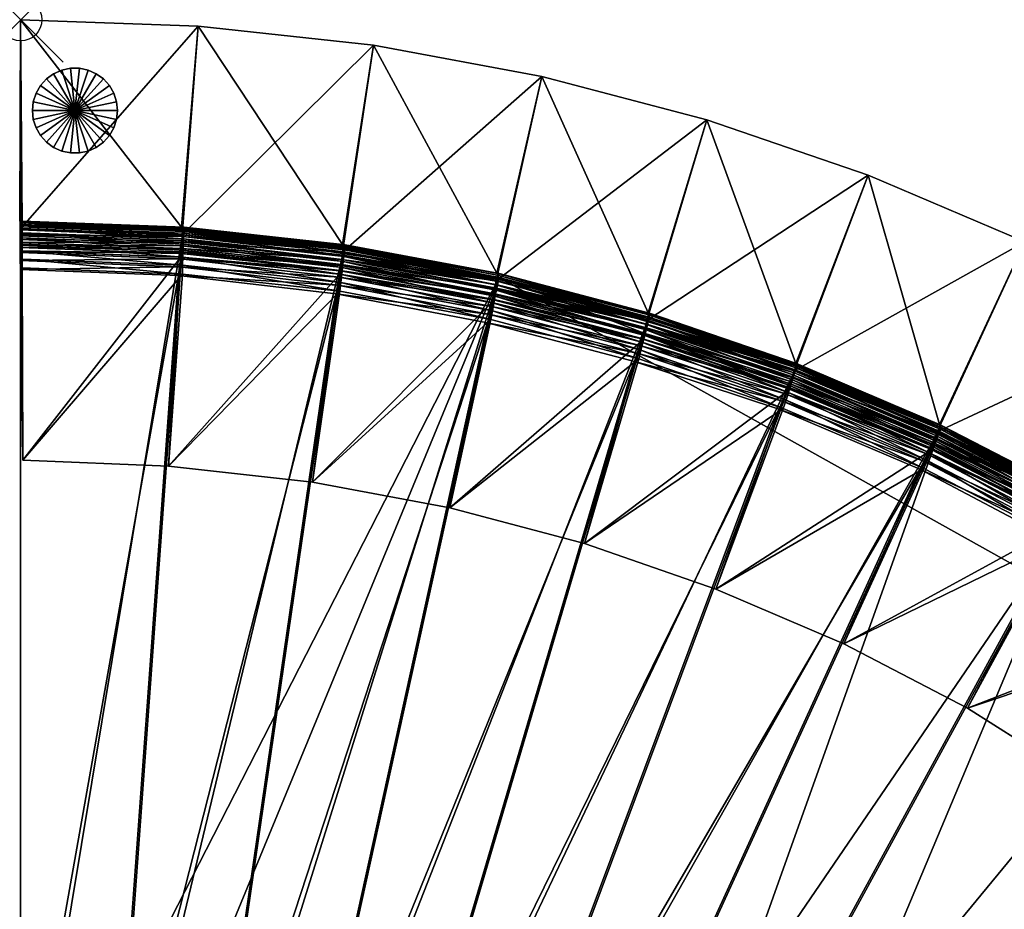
# Model space of a CAD drawing. Header units: inches. Extents: x 0 to 40.5, y -37 to 0.
# Tile 2 of 3: x 0 to 23.1, y -20.9 to 0. Entities that reach past the tile are written whole.
import ezdxf

# ---------------------------------------------------------------- set-up
doc = ezdxf.new("R2010")
doc.units = ezdxf.units.IN
doc.header["$MEASUREMENT"] = 0
doc.header["$PDMODE"] = 35
doc.header["$PDSIZE"] = 1
for name, color, linetype in [('A-FURN-3-NODE', 7, 'Continuous'), ('A-FURN-3-ST', 151, 'Continuous'), ('A-FURN-3-ST-BK', 151, 'Continuous'), ('A-FURN-3-ST-LG', 252, 'Continuous')]:
    doc.layers.add(name, color=color, linetype=linetype)

msp = doc.modelspace()

# ---------------------------------------------------------------- linework, layer by layer
at = {"layer": 'A-FURN-3-NODE'}
msp.add_point((0, 0), dxfattribs=at)

# ---------------------------------------------------------------- meshes
at = {"layer": 'A-FURN-3-ST'}
mesh = msp.add_polyface(dxfattribs=at)
corners = [(21.606, -9.57, 1.501), (11.946, -30.682, 1.501), (10.1, -29.876, 1.501), (18.225, -8.131, 1.501), (8.2, -29.21, 1.501), (14.756, -6.98, 1.501), (6.252, -28.686, 1.501), (11.234, -6.054, 1.501), (4.265, -28.307, 1.501), (7.601, -5.355, 1.501), (2.143, -28.077, 1.501), (3.825, -4.914, 1.501), (-0.006, -28, 1.501), (-0.006, -28, 12.133), (-0.006, -4.761, 12.133), (11.234, -6.054, 12.133), (-0.006, -28, 12.133), (2.143, -28.077, 12.133), (37.122, -20.515, 12.132), (4.265, -28.307, 12.133), (37.122, -20.515, 12.132), (4.265, -28.307, 12.133), (2.143, -28.077, 12.133), (-0.006, -28, 12.133), (11.234, -6.054, 12.133), (-0.006, -27.604, 14.457), (-0.006, -27.46, 14.534), (-0.006, -27.295, 14.589), (-0.006, -27.108, 14.622), (-0.006, -26.899, 14.633), (-0.006, -5.301, 14.534), (-0.006, -27.956, 13.929), (-0.006, -4.761, 12.133), (-0.006, -28, 13.533), (3.707, -6.007, 14.633), (2.183, -26.978, 14.633), (7.405, -6.438, 14.633), (4.383, -27.213, 14.633), (10.961, -7.12, 14.633), (6.449, -27.603, 14.633), (14.408, -8.024, 14.633), (8.473, -28.144, 14.633), (17.804, -9.147, 14.633), (10.447, -28.833, 14.633), (21.114, -10.553, 14.633), (12.367, -29.666, 14.633), (2.175, -27.187, 14.622), (2.168, -27.374, 14.589), (2.162, -27.539, 14.534), (2.157, -27.681, 14.457), (4.361, -27.421, 14.622), (4.341, -27.607, 14.589), (6.411, -27.809, 14.622)]
mesh.append_faces([[corners[k] for k in face] for face in [(25, 27, 29), (25, 29, 30), (31, 25, 32), (33, 31, 32)]], dxfattribs={"vtx0": -1, "vtx1": -1, "vtx2": -1})
mesh.append_faces([[corners[k] for k in face] for face in [(0, 1, 2), (3, 2, 4), (5, 4, 6), (7, 6, 8), (9, 8, 10), (11, 10, 12), (15, 16, 17), (18, 17, 19), (20, 21, 22), (34, 29, 35), (36, 35, 37), (38, 37, 39), (40, 39, 41), (42, 41, 43), (44, 43, 45)]], dxfattribs={"vtx0": -1, "vtx2": -1})
mesh.append_faces([[corners[k] for k in face] for face in [(23, 33, 32)]], dxfattribs={"vtx1": -1})
mesh.append_faces([[corners[k] for k in face] for face in [(22, 23, 24), (42, 40, 41)]], dxfattribs={"vtx1": -1, "vtx2": -1})
mesh.append_faces([[corners[k] for k in face] for face in [(12, 13, 14), (25, 26, 27), (27, 28, 29), (35, 29, 28), (28, 46, 35), (46, 28, 27), (27, 47, 46), (47, 27, 26), (26, 48, 47), (48, 26, 25), (25, 49, 48), (37, 35, 46), (46, 50, 37), (50, 46, 47), (47, 51, 50), (51, 47, 48), (39, 37, 50), (50, 52, 39), (52, 50, 51)]], dxfattribs={"vtx2": -1})
mesh = msp.add_polyface(dxfattribs=at)
corners = [(14.756, -6.98, 1.501), (18.225, -8.131, 1.501), (8.2, -29.21, 1.501), (11.234, -6.054, 1.501), (6.252, -28.686, 1.501), (7.601, -5.355, 1.501), (4.265, -28.307, 1.501), (3.825, -4.914, 1.501), (2.143, -28.077, 1.501), (-0.006, -28, 1.501), (-0.006, -4.761, 1.501), (-0.006, -4.761, 12.133), (14.756, -6.98, 12.133), (18.225, -8.131, 12.133), (14.756, -6.98, 12.133), (11.234, -6.054, 12.133), (3.825, -4.914, 12.133), (-0.006, -4.761, 12.133), (-0.006, -28, 12.133), (-0.006, -28, 12.133), (-0.006, -4.761, 12.133), (3.825, -4.914, 12.133), (11.234, -6.054, 12.133), (14.756, -6.98, 12.133), (18.225, -8.131, 12.133), (-0.006, -26.899, 14.633), (-0.006, -5.862, 14.633), (-0.006, -5.653, 14.622), (-0.006, -5.301, 14.534), (-0.006, -27.604, 14.457), (11.234, -6.054, 13.533), (14.756, -6.98, 13.533), (3.707, -6.007, 14.633), (7.405, -6.438, 14.633), (2.183, -26.978, 14.633), (10.961, -7.12, 14.633), (4.383, -27.213, 14.633), (14.408, -8.024, 14.633), (6.449, -27.603, 14.633), (11.231, -6.065, 13.742), (14.753, -6.99, 13.742), (11.223, -6.097, 13.929), (14.742, -7.022, 13.929), (11.209, -6.15, 14.094), (14.725, -7.074, 14.094), (11.19, -6.225, 14.237), (14.701, -7.147, 14.237), (11.165, -6.321, 14.358), (14.669, -7.241, 14.358), (14.475, -7.825, 14.622), (11.013, -6.918, 14.622), (14.534, -7.648, 14.589), (11.059, -6.736, 14.589), (14.586, -7.491, 14.534), (11.1, -6.577, 14.534), (14.631, -7.356, 14.457), (11.135, -6.438, 14.457), (7.442, -6.232, 14.622), (7.476, -6.048, 14.589)]
mesh.append_faces([[corners[k] for k in face] for face in [(7, 9, 10)]], dxfattribs={"vtx0": -1})
mesh.append_faces([[corners[k] for k in face] for face in [(15, 16, 18), (19, 21, 22), (25, 27, 28), (29, 28, 20)]], dxfattribs={"vtx0": -1, "vtx1": -1, "vtx2": -1})
mesh.append_faces([[corners[k] for k in face] for face in [(0, 1, 2), (3, 0, 4), (5, 3, 6), (7, 5, 8), (33, 32, 34), (35, 33, 36), (37, 35, 38)]], dxfattribs={"vtx1": -1, "vtx2": -1})
mesh.append_faces([[corners[k] for k in face] for face in [(11, 10, 9), (12, 0, 3), (13, 14, 15), (16, 17, 18), (19, 20, 21), (22, 23, 24), (25, 26, 27), (30, 31, 23), (32, 26, 25), (39, 40, 31), (41, 42, 40), (43, 44, 42), (44, 43, 45), (45, 46, 44), (46, 45, 47), (47, 48, 46), (35, 37, 49), (49, 50, 35), (50, 49, 51), (51, 52, 50), (52, 51, 53), (53, 54, 52), (54, 53, 55), (55, 56, 54), (56, 55, 48), (48, 47, 56), (33, 35, 50), (50, 57, 33), (57, 50, 52), (58, 52, 54)]], dxfattribs={"vtx2": -1})
mesh = msp.add_polyface(dxfattribs=at)
corners = [(-0.006, -4.761, 1.501), (-0.006, -4.761, 12.133), (3.825, -4.914, 12.133), (3.825, -4.914, 1.501), (-0.006, -4.761, 13.533), (3.825, -4.914, 13.533), (3.825, -4.914, 12.133), (-0.006, -4.761, 12.133), (-0.006, -5.653, 14.622), (-0.006, -5.466, 14.589), (-0.006, -5.301, 14.534), (-0.006, -5.158, 14.457), (-0.006, -5.037, 14.358), (-0.006, -4.937, 14.237), (-0.006, -4.86, 14.094), (-0.006, -4.805, 13.929), (-0.006, -4.772, 13.742), (3.824, -4.925, 13.742), (3.821, -4.957, 13.929), (3.815, -5.012, 14.094), (3.806, -5.089, 14.237), (3.796, -5.187, 14.358), (7.599, -5.366, 13.742), (7.594, -5.399, 13.929), (7.584, -5.453, 14.094), (7.57, -5.529, 14.237), (7.442, -6.232, 14.622), (3.729, -5.799, 14.622), (3.707, -6.007, 14.633), (7.476, -6.048, 14.589), (3.75, -5.614, 14.589), (7.505, -5.886, 14.534), (3.767, -5.45, 14.534), (7.531, -5.745, 14.457), (3.783, -5.307, 14.457), (7.552, -5.626, 14.358), (-0.006, -5.862, 14.633)]
mesh.append_faces([[corners[k] for k in face] for face in [(10, 12, 14), (14, 16, 7), (10, 14, 7)]], dxfattribs={"vtx0": -1, "vtx1": -1, "vtx2": -1})
mesh.append_faces([[corners[k] for k in face] for face in [(0, 1, 2), (2, 3, 0), (4, 5, 6), (6, 7, 4), (8, 9, 10), (10, 11, 12), (12, 13, 14), (14, 15, 16), (16, 4, 7), (5, 4, 16), (16, 17, 5), (17, 16, 15), (15, 18, 17), (18, 15, 14), (14, 19, 18), (19, 14, 13), (13, 20, 19), (20, 13, 12), (12, 21, 20), (22, 17, 18), (23, 18, 19), (24, 19, 20), (25, 20, 21), (26, 27, 28), (29, 30, 27), (31, 32, 30), (33, 34, 32), (35, 21, 34), (36, 28, 27), (27, 8, 36), (8, 27, 30), (30, 9, 8), (9, 30, 32), (32, 10, 9), (10, 32, 34), (34, 11, 10), (11, 34, 21), (21, 12, 11)]], dxfattribs={"vtx2": -1})
mesh = msp.add_polyface(dxfattribs=at)
corners = [(3.825, -4.914, 1.501), (3.825, -4.914, 12.133), (7.601, -5.355, 12.133), (7.601, -5.355, 1.501), (11.234, -6.054, 12.133), (11.234, -6.054, 1.501), (14.756, -6.98, 12.133), (11.234, -6.054, 12.133), (7.601, -5.355, 12.133), (3.825, -4.914, 12.133), (3.825, -4.914, 12.133), (7.601, -5.355, 12.133), (11.234, -6.054, 12.133), (3.825, -4.914, 13.533), (7.601, -5.355, 13.533), (11.234, -6.054, 13.533), (14.756, -6.98, 12.133), (3.824, -4.925, 13.742), (7.599, -5.366, 13.742), (3.821, -4.957, 13.929), (7.594, -5.399, 13.929), (3.815, -5.012, 14.094), (7.584, -5.453, 14.094), (3.806, -5.089, 14.237), (7.57, -5.529, 14.237), (3.796, -5.187, 14.358), (7.552, -5.626, 14.358), (11.231, -6.065, 13.742), (11.223, -6.097, 13.929), (11.209, -6.15, 14.094), (11.19, -6.225, 14.237), (11.165, -6.321, 14.358), (14.756, -6.98, 13.533), (14.753, -6.99, 13.742), (14.742, -7.022, 13.929), (11.059, -6.736, 14.589), (7.476, -6.048, 14.589), (7.442, -6.232, 14.622), (11.1, -6.577, 14.534), (7.505, -5.886, 14.534), (11.135, -6.438, 14.457), (7.531, -5.745, 14.457), (3.707, -6.007, 14.633), (7.405, -6.438, 14.633), (3.729, -5.799, 14.622), (3.75, -5.614, 14.589), (3.767, -5.45, 14.534), (3.783, -5.307, 14.457)]
mesh.append_faces([[corners[k] for k in face] for face in [(0, 1, 2), (2, 3, 0), (3, 2, 4), (4, 5, 3), (5, 4, 6), (7, 8, 9), (10, 11, 12), (13, 14, 11), (11, 10, 13), (14, 15, 12), (12, 11, 14), (16, 12, 15), (14, 13, 17), (17, 18, 14), (19, 20, 18), (21, 22, 20), (23, 24, 22), (25, 26, 24), (15, 14, 18), (18, 27, 15), (27, 18, 20), (20, 28, 27), (28, 20, 22), (22, 29, 28), (29, 22, 24), (24, 30, 29), (30, 24, 26), (26, 31, 30), (32, 15, 27), (33, 27, 28), (34, 28, 29), (35, 36, 37), (38, 39, 36), (39, 38, 40), (40, 41, 39), (41, 40, 31), (31, 26, 41), (42, 43, 37), (44, 37, 36), (45, 36, 39), (46, 39, 41), (47, 41, 26)]], dxfattribs={"vtx2": -1})
mesh = msp.add_polyface(dxfattribs=at)
corners = [(21.606, -9.57, 1.501), (24.843, -11.279, 1.501), (13.731, -31.625, 1.501), (18.225, -8.131, 1.501), (10.1, -29.876, 1.501), (21.606, -9.57, 12.133), (24.843, -11.279, 12.133), (24.843, -11.279, 12.133), (21.606, -9.57, 12.133), (18.225, -8.131, 12.133), (37.122, -20.515, 12.132), (11.234, -6.054, 12.133), (2.143, -28.077, 12.133), (37.122, -20.515, 12.132), (2.143, -28.077, 12.133), (11.234, -6.054, 12.133), (18.225, -8.131, 12.133), (21.606, -9.57, 12.133), (24.843, -11.279, 12.133), (21.606, -9.57, 13.533), (24.843, -11.279, 13.533), (21.114, -10.553, 14.633), (17.804, -9.147, 14.633), (10.447, -28.833, 14.633), (24.283, -12.225, 14.633), (12.367, -29.666, 14.633), (21.601, -9.579, 13.742), (24.837, -11.288, 13.742), (21.586, -9.609, 13.929), (24.821, -11.317, 13.929), (21.561, -9.658, 14.094), (24.793, -11.364, 14.094), (21.527, -9.727, 14.237), (24.753, -11.43, 14.237), (21.483, -9.816, 14.358), (24.703, -11.515, 14.358), (18.12, -8.385, 14.358), (24.389, -12.045, 14.622), (21.207, -10.367, 14.622), (24.484, -11.884, 14.589), (21.291, -10.199, 14.589), (24.568, -11.743, 14.534), (21.365, -10.052, 14.534), (24.641, -11.619, 14.457), (21.429, -9.924, 14.457), (17.884, -8.954, 14.622), (17.956, -8.782, 14.589), (18.019, -8.629, 14.534), (18.074, -8.497, 14.457)]
mesh.append_faces([[corners[k] for k in face] for face in [(10, 7, 11), (10, 11, 12), (13, 14, 15)]], dxfattribs={"vtx0": -1, "vtx1": -1, "vtx2": -1})
mesh.append_faces([[corners[k] for k in face] for face in [(0, 1, 2), (3, 0, 4), (21, 22, 23), (24, 21, 25)]], dxfattribs={"vtx1": -1, "vtx2": -1})
mesh.append_faces([[corners[k] for k in face] for face in [(0, 5, 6), (6, 1, 0), (7, 8, 9), (16, 17, 18), (19, 20, 18), (18, 17, 19), (20, 19, 26), (26, 27, 20), (27, 26, 28), (28, 29, 27), (29, 28, 30), (30, 31, 29), (31, 30, 32), (32, 33, 31), (33, 32, 34), (34, 35, 33), (36, 34, 32), (21, 24, 37), (37, 38, 21), (38, 37, 39), (39, 40, 38), (40, 39, 41), (41, 42, 40), (42, 41, 43), (43, 44, 42), (44, 43, 35), (35, 34, 44), (22, 21, 38), (38, 45, 22), (45, 38, 40), (40, 46, 45), (46, 40, 42), (47, 42, 44), (48, 44, 34)]], dxfattribs={"vtx2": -1})
mesh = msp.add_polyface(dxfattribs=at)
corners = [(14.756, -6.98, 1.501), (14.756, -6.98, 12.133), (18.225, -8.131, 12.133), (18.225, -8.131, 1.501), (21.606, -9.57, 12.133), (21.606, -9.57, 1.501), (24.843, -11.279, 12.133), (18.225, -8.131, 12.133), (11.234, -6.054, 12.133), (11.234, -6.054, 12.133), (18.225, -8.131, 12.133), (24.843, -11.279, 12.133), (14.756, -6.98, 13.533), (18.225, -8.131, 13.533), (14.756, -6.98, 12.133), (21.606, -9.57, 13.533), (21.606, -9.57, 12.133), (14.753, -6.99, 13.742), (18.221, -8.141, 13.742), (14.742, -7.022, 13.929), (18.208, -8.172, 13.929), (14.725, -7.074, 14.094), (18.187, -8.223, 14.094), (14.701, -7.147, 14.237), (18.158, -8.294, 14.237), (14.669, -7.241, 14.358), (18.12, -8.385, 14.358), (21.601, -9.579, 13.742), (21.586, -9.609, 13.929), (21.561, -9.658, 14.094), (21.527, -9.727, 14.237), (21.365, -10.052, 14.534), (18.019, -8.629, 14.534), (17.956, -8.782, 14.589), (21.429, -9.924, 14.457), (18.074, -8.497, 14.457), (21.483, -9.816, 14.358), (14.408, -8.024, 14.633), (17.804, -9.147, 14.633), (17.884, -8.954, 14.622), (14.475, -7.825, 14.622), (14.534, -7.648, 14.589), (14.586, -7.491, 14.534), (14.631, -7.356, 14.457)]
mesh.append_faces([[corners[k] for k in face] for face in [(6, 7, 8), (9, 10, 11)]], dxfattribs={"vtx0": -1, "vtx1": -1, "vtx2": -1})
mesh.append_faces([[corners[k] for k in face] for face in [(0, 1, 2), (2, 3, 0), (3, 2, 4), (4, 5, 3), (12, 13, 10), (10, 14, 12), (13, 15, 16), (16, 10, 13), (13, 12, 17), (17, 18, 13), (18, 17, 19), (19, 20, 18), (20, 19, 21), (21, 22, 20), (22, 21, 23), (23, 24, 22), (24, 23, 25), (25, 26, 24), (15, 13, 18), (18, 27, 15), (27, 18, 20), (20, 28, 27), (28, 20, 22), (22, 29, 28), (29, 22, 24), (24, 30, 29), (30, 24, 26), (31, 32, 33), (34, 35, 32), (36, 26, 35), (37, 38, 39), (39, 40, 37), (40, 39, 33), (33, 41, 40), (41, 33, 32), (32, 42, 41), (42, 32, 35), (35, 43, 42), (43, 35, 26), (26, 25, 43)]], dxfattribs={"vtx2": -1})
mesh = msp.add_polyface(dxfattribs=at)
corners = [(28.286, -13.443, 1.5), (28.286, -13.443, 12.132), (31.4, -15.558, 12.132), (24.843, -11.279, 1.501), (24.843, -11.279, 12.133), (31.4, -15.558, 12.132), (28.286, -13.443, 12.132), (24.843, -11.279, 12.133), (37.122, -20.515, 12.132), (11.234, -6.054, 12.133), (24.843, -11.279, 12.133), (28.286, -13.443, 12.132), (31.4, -15.558, 12.132), (28.286, -13.443, 13.532), (24.843, -11.279, 13.533), (31.4, -15.558, 13.532), (28.28, -13.452, 13.741), (31.393, -15.567, 13.741), (28.261, -13.479, 13.928), (31.372, -15.592, 13.928), (28.23, -13.524, 14.093), (31.338, -15.635, 14.093), (28.186, -13.587, 14.236), (31.29, -15.695, 14.236), (28.13, -13.669, 14.357), (24.837, -11.288, 13.742), (24.821, -11.317, 13.929), (24.793, -11.364, 14.094), (24.753, -11.43, 14.237), (24.703, -11.515, 14.358), (27.66, -14.347, 14.632), (30.71, -16.415, 14.632), (30.841, -16.252, 14.621), (27.779, -14.175, 14.621), (30.959, -16.106, 14.588), (27.885, -14.021, 14.588), (31.062, -15.978, 14.533), (27.979, -13.886, 14.533), (31.152, -15.867, 14.456), (28.061, -13.768, 14.456), (31.228, -15.772, 14.357), (24.283, -12.225, 14.633), (24.389, -12.045, 14.622), (24.484, -11.884, 14.589), (24.568, -11.743, 14.534), (24.641, -11.619, 14.457)]
mesh.append_faces([[corners[k] for k in face] for face in [(8, 9, 10)]], dxfattribs={"vtx0": -1, "vtx1": -1, "vtx2": -1})
mesh.append_faces([[corners[k] for k in face] for face in [(0, 1, 2), (3, 4, 1), (1, 0, 3), (5, 6, 7), (10, 11, 12), (12, 11, 13), (14, 13, 11), (11, 10, 14), (15, 13, 16), (17, 16, 18), (19, 18, 20), (21, 20, 22), (23, 22, 24), (13, 14, 25), (25, 16, 13), (16, 25, 26), (26, 18, 16), (18, 26, 27), (27, 20, 18), (20, 27, 28), (28, 22, 20), (22, 28, 29), (29, 24, 22), (30, 31, 32), (32, 33, 30), (33, 32, 34), (34, 35, 33), (36, 37, 35), (38, 39, 37), (40, 24, 39), (41, 30, 33), (33, 42, 41), (42, 33, 35), (35, 43, 42), (43, 35, 37), (37, 44, 43), (44, 37, 39), (39, 45, 44), (45, 39, 24), (24, 29, 45)]], dxfattribs={"vtx2": -1})
mesh = msp.add_polyface(dxfattribs=at)
corners = [(24.843, -11.279, 1.501), (15.751, -32.94, 1.5), (13.731, -31.625, 1.501), (21.606, -9.57, 1.501), (11.946, -30.682, 1.501), (15.751, -32.94, 12.132), (17.495, -34.148, 1.5), (13.731, -31.625, 12.133), (37.122, -20.515, 12.132), (4.265, -28.307, 12.133), (6.252, -28.686, 12.133), (8.2, -29.21, 12.133), (10.1, -29.876, 12.133), (11.946, -30.682, 12.133), (37.122, -20.515, 12.132), (11.946, -30.682, 12.133), (10.1, -29.876, 12.133), (8.2, -29.21, 12.133), (6.252, -28.686, 12.133), (4.265, -28.307, 12.133), (17.495, -34.148, 13.532), (15.751, -32.94, 13.532), (15.751, -32.94, 12.132), (13.731, -31.625, 12.133), (24.283, -12.225, 14.633), (12.367, -29.666, 14.633), (14.223, -30.641, 14.633), (27.66, -14.347, 14.632), (16.312, -31.993, 14.632), (17.501, -34.139, 13.741), (15.757, -32.93, 13.741), (17.52, -34.112, 13.928), (15.774, -32.902, 13.928), (17.552, -34.067, 14.093), (15.802, -32.855, 14.093), (17.595, -34.003, 14.236), (15.841, -32.788, 14.236), (17.652, -33.922, 14.357), (15.891, -32.703, 14.357), (13.731, -31.625, 13.533), (13.736, -31.615, 13.742), (13.751, -31.586, 13.929), (13.776, -31.537, 14.094), (13.81, -31.468, 14.237), (14.13, -30.828, 14.622), (16.205, -32.173, 14.621), (14.046, -30.995, 14.589), (16.11, -32.334, 14.588), (13.972, -31.143, 14.534), (16.026, -32.476, 14.533), (13.909, -31.271, 14.457), (15.953, -32.599, 14.456), (13.854, -31.379, 14.358), (18.122, -33.244, 14.632), (18.003, -33.416, 14.621), (17.896, -33.569, 14.588), (17.802, -33.705, 14.533), (17.721, -33.823, 14.456)]
mesh.append_faces([[corners[k] for k in face] for face in [(0, 1, 2), (3, 2, 4), (8, 9, 10), (8, 10, 11), (8, 11, 12), (8, 12, 13), (14, 15, 16), (14, 16, 17), (14, 17, 18), (14, 18, 19), (24, 25, 26), (27, 26, 28)]], dxfattribs={"vtx0": -1, "vtx2": -1})
mesh.append_faces([[corners[k] for k in face] for face in [(5, 1, 6), (1, 5, 7), (20, 21, 22), (23, 22, 21), (29, 30, 21), (31, 32, 30), (33, 34, 32), (35, 36, 34), (37, 38, 36), (39, 21, 30), (40, 30, 32), (41, 32, 34), (42, 34, 36), (43, 36, 38), (28, 26, 44), (44, 45, 28), (45, 44, 46), (46, 47, 45), (48, 49, 47), (50, 51, 49), (52, 38, 51), (53, 28, 45), (45, 54, 53), (54, 45, 47), (47, 55, 54), (55, 47, 49), (49, 56, 55), (56, 49, 51), (51, 57, 56), (57, 51, 38)]], dxfattribs={"vtx2": -1})
mesh = msp.add_polyface(dxfattribs=at)
corners = [(34.335, -17.938, 1.5), (37.122, -20.515, 1.5), (20.733, -36.951, 1.5), (31.4, -15.558, 1.5), (19.158, -35.486, 1.5), (28.286, -13.443, 1.5), (17.495, -34.148, 1.5), (15.751, -32.94, 1.5), (24.843, -11.279, 1.501), (37.122, -20.515, 12.132), (20.733, -36.951, 12.132), (37.122, -20.515, 13.532), (37.114, -20.523, 13.741), (37.091, -20.546, 13.928), (37.052, -20.585, 14.093), (36.998, -20.639, 14.236), (36.928, -20.709, 14.357), (36.842, -20.795, 14.456), (36.741, -20.896, 14.533), (36.624, -21.013, 14.588), (36.492, -21.145, 14.621), (36.344, -21.293, 14.632), (21.114, -36.57, 14.533), (20.733, -36.951, 12.132), (37.122, -20.515, 12.132), (34.335, -17.938, 13.532), (21.511, -36.173, 14.632), (33.585, -18.744, 14.632), (27.66, -14.347, 14.632), (24.283, -12.225, 14.633), (14.223, -30.641, 14.633), (30.71, -16.415, 14.632), (16.312, -31.993, 14.632), (18.122, -33.244, 14.632), (34.327, -17.946, 13.741), (34.305, -17.971, 13.928), (34.267, -18.011, 14.093), (34.215, -18.067, 14.236), (34.147, -18.14, 14.357), (33.728, -18.591, 14.621), (33.855, -18.454, 14.588), (33.967, -18.333, 14.533), (34.065, -18.228, 14.456)]
mesh.append_faces([[corners[k] for k in face] for face in [(13, 15, 17), (17, 19, 21), (17, 21, 22), (13, 17, 23), (11, 13, 23)]], dxfattribs={"vtx0": -1, "vtx1": -1, "vtx2": -1})
mesh.append_faces([[corners[k] for k in face] for face in [(5, 6, 7), (31, 32, 33)]], dxfattribs={"vtx0": -1, "vtx2": -1})
mesh.append_faces([[corners[k] for k in face] for face in [(24, 11, 23)]], dxfattribs={"vtx1": -1})
mesh.append_faces([[corners[k] for k in face] for face in [(3, 0, 4), (5, 3, 6), (8, 5, 7), (28, 29, 30), (31, 28, 32), (27, 31, 33)]], dxfattribs={"vtx1": -1, "vtx2": -1})
mesh.append_faces([[corners[k] for k in face] for face in [(0, 1, 2), (1, 9, 10), (9, 1, 0), (11, 12, 13), (13, 14, 15), (15, 16, 17), (17, 18, 19), (19, 20, 21), (25, 11, 24), (26, 21, 27), (34, 12, 11), (35, 13, 12), (13, 35, 36), (36, 14, 13), (14, 36, 37), (37, 15, 14), (15, 37, 38), (38, 16, 15), (27, 21, 20), (20, 39, 27), (39, 20, 19), (19, 40, 39), (40, 19, 18), (18, 41, 40), (41, 18, 17), (17, 42, 41), (42, 17, 16), (16, 38, 42)]], dxfattribs={"vtx2": -1})
mesh = msp.add_polyface(dxfattribs=at)
corners = [(34.335, -17.938, 1.5), (20.733, -36.951, 1.5), (19.158, -35.486, 1.5), (31.4, -15.558, 1.5), (17.495, -34.148, 1.5), (20.733, -36.951, 12.132), (37.122, -20.515, 1.5), (19.158, -35.486, 12.132), (37.122, -20.515, 12.132), (11.946, -30.682, 12.133), (13.731, -31.625, 12.133), (15.751, -32.94, 12.132), (17.495, -34.148, 12.132), (19.158, -35.486, 12.132), (20.733, -36.951, 12.132), (37.122, -20.515, 12.132), (20.733, -36.951, 12.132), (19.158, -35.486, 12.132), (17.495, -34.148, 12.132), (15.751, -32.94, 12.132), (13.731, -31.625, 12.133), (11.946, -30.682, 12.133), (36.344, -21.293, 14.632), (21.511, -36.173, 14.632), (21.363, -36.321, 14.621), (21.231, -36.453, 14.588), (21.114, -36.57, 14.533), (21.013, -36.671, 14.456), (20.927, -36.756, 14.357), (20.857, -36.826, 14.236), (20.803, -36.881, 14.093), (20.764, -36.92, 13.928), (20.741, -36.943, 13.741), (20.733, -36.951, 13.532), (36.842, -20.795, 14.456), (33.585, -18.744, 14.632), (18.122, -33.244, 14.632), (19.848, -34.629, 14.632), (19.158, -35.486, 13.532), (19.165, -35.477, 13.741), (19.186, -35.452, 13.928), (19.22, -35.409, 14.093), (19.268, -35.349, 14.236), (19.717, -34.792, 14.621), (19.599, -34.937, 14.588), (19.496, -35.066, 14.533), (19.406, -35.177, 14.456), (19.33, -35.272, 14.357)]
mesh.append_faces([[corners[k] for k in face] for face in [(8, 13, 14)]], dxfattribs={"vtx0": -1})
mesh.append_faces([[corners[k] for k in face] for face in [(23, 35, 37)]], dxfattribs={"vtx0": -1, "vtx1": -1})
mesh.append_faces([[corners[k] for k in face] for face in [(22, 24, 26), (26, 28, 30), (30, 32, 16), (26, 30, 16), (34, 26, 16)]], dxfattribs={"vtx0": -1, "vtx1": -1, "vtx2": -1})
mesh.append_faces([[corners[k] for k in face] for face in [(0, 1, 2), (3, 2, 4), (8, 9, 10), (8, 10, 11), (8, 11, 12), (8, 12, 13), (15, 17, 18), (15, 18, 19), (15, 19, 20), (15, 20, 21), (35, 36, 37)]], dxfattribs={"vtx0": -1, "vtx2": -1})
mesh.append_faces([[corners[k] for k in face] for face in [(5, 1, 6), (1, 5, 7), (15, 16, 17), (22, 23, 24), (24, 25, 26), (26, 27, 28), (28, 29, 30), (30, 31, 32), (32, 33, 16), (17, 16, 33), (38, 33, 32), (39, 32, 31), (40, 31, 30), (41, 30, 29), (42, 29, 28), (23, 37, 43), (43, 24, 23), (24, 43, 44), (44, 25, 24), (25, 44, 45), (45, 26, 25), (46, 27, 26), (47, 28, 27)]], dxfattribs={"vtx2": -1})
at = {"layer": 'A-FURN-3-ST-BK'}
mesh = msp.add_polyface(dxfattribs=at)
corners = [(3.783, -5.22, 28.413), (-0.007, -5.077, 28.413), (-0.01, -5.227, 28.308), (3.793, -5.049, 28.479), (-0.003, -4.906, 28.479), (4.166, -0.15, 28.501), (0, 0, 28.501), (4.166, -0.15, 1.501), (0, 0, 1.501), (3.78, -4.871, 1.501), (-0.022, -4.729, 1.501), (3.837, -4.872, 13.563), (0.03, -4.727, 13.563), (7.559, -5.456, 28.479), (8.282, -0.597, 28.501), (8.282, -0.597, 1.501), (7.559, -5.278, 1.501), (7.616, -5.283, 13.563), (12.235, -1.332, 28.501), (11.179, -5.95, 1.501), (0.031, -4.738, 13.772), (0.032, -4.771, 13.959), (0.033, -4.826, 14.124), (0.034, -4.904, 14.267), (0.034, -5.003, 14.388), (0.035, -5.124, 14.487), (0.036, -5.267, 14.564), (0.037, -5.432, 14.619), (0.038, -5.619, 14.652), (-0.015, -5.429, 28.007), (-0.013, -5.346, 28.17), (3.817, -5.411, 14.564), (3.822, -5.268, 14.487), (3.827, -5.147, 14.388), (3.837, -4.883, 13.772), (3.835, -4.916, 13.959), (3.833, -4.971, 14.124), (3.83, -5.048, 14.267), (7.614, -5.294, 13.772), (7.611, -5.326, 13.959), (7.605, -5.381, 14.124), (7.597, -5.458, 14.267), (7.586, -5.556, 14.388)]
mesh.append_faces([[corners[k] for k in face] for face in [(6, 28, 29)]], dxfattribs={"vtx0": -1, "vtx1": -1, "vtx2": -1})
mesh.append_faces([[corners[k] for k in face] for face in [(8, 12, 20), (6, 20, 21), (6, 21, 22), (6, 22, 23), (6, 23, 24), (6, 24, 25), (6, 25, 26), (6, 26, 27), (6, 27, 28), (6, 29, 30), (6, 30, 2), (6, 2, 1)]], dxfattribs={"vtx0": -1, "vtx2": -1})
mesh.append_faces([[corners[k] for k in face] for face in [(4, 6, 1)]], dxfattribs={"vtx1": -1})
mesh.append_faces([[corners[k] for k in face] for face in [(6, 8, 20)]], dxfattribs={"vtx1": -1, "vtx2": -1})
mesh.append_faces([[corners[k] for k in face] for face in [(0, 1, 2), (3, 4, 1), (1, 0, 3), (5, 6, 4), (4, 3, 5), (7, 8, 6), (6, 5, 7), (9, 10, 8), (8, 7, 9), (9, 11, 12), (12, 10, 9), (13, 3, 0), (14, 5, 3), (3, 13, 14), (15, 7, 5), (5, 14, 15), (16, 9, 7), (7, 15, 16), (16, 17, 11), (11, 9, 16), (18, 14, 13), (19, 16, 15), (8, 10, 12), (31, 26, 25), (25, 32, 31), (32, 25, 24), (24, 33, 32), (12, 11, 34), (34, 20, 12), (20, 34, 35), (35, 21, 20), (21, 35, 36), (36, 22, 21), (22, 36, 37), (37, 23, 22), (23, 37, 33), (33, 24, 23), (11, 17, 38), (38, 34, 11), (34, 38, 39), (39, 35, 34), (35, 39, 40), (40, 36, 35), (41, 37, 36), (42, 33, 37)]], dxfattribs={"vtx2": -1})
mesh = msp.add_polyface(dxfattribs=at)
corners = [(7.491, -5.976, 28.007), (11.062, -6.641, 28.007), (11.078, -6.56, 28.17), (7.501, -5.893, 28.17), (11.103, -6.442, 28.308), (7.517, -5.774, 28.308), (11.133, -6.295, 28.413), (7.537, -5.626, 28.413), (11.167, -6.128, 28.479), (7.559, -5.456, 28.479), (12.235, -1.332, 28.501), (12.235, -1.332, 1.501), (8.282, -0.597, 1.501), (8.282, -0.597, 28.501), (11.179, -5.95, 1.501), (11.236, -5.959, 13.563), (7.616, -5.283, 13.563), (14.586, -7.483, 28.17), (14.563, -7.563, 28.007), (14.618, -7.367, 28.308), (14.659, -7.223, 28.413), (14.705, -7.058, 28.479), (16.111, -2.351, 28.501), (16.111, -2.351, 1.501), (14.73, -6.882, 1.501), (14.785, -6.895, 13.563), (19.896, -3.646, 28.501), (18.16, -8.242, 28.479), (19.896, -3.646, 1.501), (18.197, -8.068, 1.501), (21.569, -9.503, 1.501), (7.519, -6.168, 14.652), (11.077, -6.835, 14.652), (11.039, -7.041, 14.663), (7.54, -5.982, 14.619), (11.11, -6.651, 14.619), (7.557, -5.818, 14.564), (11.14, -6.489, 14.564), (7.573, -5.676, 14.487), (11.165, -6.348, 14.487), (7.586, -5.556, 14.388), (11.187, -6.229, 14.388), (11.234, -5.97, 13.772), (7.614, -5.294, 13.772), (11.228, -6.002, 13.959), (7.611, -5.326, 13.959), (11.218, -6.056, 14.124), (7.605, -5.381, 14.124), (11.204, -6.132, 14.267), (7.597, -5.458, 14.267), (14.512, -7.96, 14.663), (14.564, -7.757, 14.652), (14.611, -7.576, 14.619), (14.652, -7.416, 14.564), (14.687, -7.278, 14.487), (14.717, -7.161, 14.388), (14.783, -6.905, 13.772), (14.775, -6.937, 13.959), (14.761, -6.99, 14.124), (14.742, -7.065, 14.267)]
mesh.append_faces([[corners[k] for k in face] for face in [(0, 1, 2), (3, 2, 4), (5, 4, 6), (7, 6, 8), (9, 8, 10), (11, 12, 13), (13, 10, 11), (12, 11, 14), (14, 15, 16), (17, 2, 1), (1, 18, 17), (19, 4, 2), (2, 17, 19), (20, 6, 4), (4, 19, 20), (21, 8, 6), (6, 20, 21), (22, 10, 8), (8, 21, 22), (23, 11, 10), (10, 22, 23), (24, 14, 11), (11, 23, 24), (24, 25, 15), (15, 14, 24), (26, 22, 21), (21, 27, 26), (28, 23, 22), (22, 26, 28), (29, 24, 23), (23, 28, 29), (30, 29, 28), (31, 32, 33), (34, 35, 32), (36, 37, 35), (38, 39, 37), (40, 41, 39), (16, 15, 42), (43, 42, 44), (45, 44, 46), (47, 46, 48), (49, 48, 41), (50, 33, 32), (51, 32, 35), (52, 35, 37), (37, 53, 52), (53, 37, 39), (39, 54, 53), (54, 39, 41), (41, 55, 54), (15, 25, 56), (56, 42, 15), (42, 56, 57), (57, 44, 42), (44, 57, 58), (58, 46, 44), (46, 58, 59), (59, 48, 46), (48, 59, 55), (55, 41, 48)]], dxfattribs={"vtx2": -1})
mesh = msp.add_polyface(dxfattribs=at)
corners = [(17.983, -8.735, 28.007), (21.308, -10.153, 28.007), (21.342, -10.077, 28.17), (18.011, -8.657, 28.17), (21.39, -9.968, 28.308), (18.051, -8.544, 28.308), (21.451, -9.831, 28.413), (18.102, -8.403, 28.413), (21.52, -9.674, 28.479), (23.578, -5.213, 28.501), (19.896, -3.646, 28.501), (18.16, -8.242, 28.479), (23.578, -5.213, 1.501), (19.896, -3.646, 1.501), (21.569, -9.503, 1.501), (18.197, -8.068, 1.501), (21.623, -9.524, 13.401), (24.566, -11.739, 28.17), (24.527, -11.812, 28.007), (24.622, -11.633, 28.308), (24.692, -11.5, 28.413), (24.771, -11.349, 28.479), (27.141, -7.045, 28.501), (27.141, -7.045, 1.501), (24.833, -11.182, 1.501), (24.885, -11.206, 13.401), (30.874, -9.375, 28.5), (30.874, -9.375, 1.5), (28.278, -13.337, 1.5), (17.97, -8.929, 14.651), (21.282, -10.346, 14.49), (21.202, -10.539, 14.501), (18.028, -8.752, 14.619), (21.353, -10.174, 14.457), (18.078, -8.594, 14.564), (21.416, -10.021, 14.402), (18.121, -8.458, 14.487), (21.471, -9.889, 14.325), (18.156, -8.342, 14.388), (21.518, -9.777, 14.226), (18.214, -8.071, 13.564), (21.619, -9.534, 13.61), (18.218, -8.084, 13.773), (21.606, -9.564, 13.797), (18.214, -8.117, 13.96), (21.585, -9.615, 13.962), (18.202, -8.172, 14.125), (21.555, -9.686, 14.105), (18.183, -8.246, 14.267), (24.393, -12.19, 14.501), (24.487, -12.003, 14.49), (24.57, -11.835, 14.457), (24.644, -11.688, 14.402), (24.708, -11.56, 14.325), (24.762, -11.452, 14.226), (24.88, -11.216, 13.61), (24.865, -11.245, 13.797), (24.841, -11.295, 13.962), (24.806, -11.363, 14.105)]
mesh.append_faces([[corners[k] for k in face] for face in [(0, 1, 2), (3, 2, 4), (5, 4, 6), (7, 6, 8), (9, 10, 11), (11, 8, 9), (12, 13, 10), (10, 9, 12), (13, 12, 14), (15, 14, 16), (17, 2, 1), (1, 18, 17), (19, 4, 2), (2, 17, 19), (20, 6, 4), (4, 19, 20), (21, 8, 6), (6, 20, 21), (22, 9, 8), (8, 21, 22), (23, 12, 9), (9, 22, 23), (24, 14, 12), (12, 23, 24), (24, 25, 16), (16, 14, 24), (26, 22, 21), (27, 23, 22), (22, 26, 27), (28, 24, 23), (23, 27, 28), (29, 30, 31), (32, 33, 30), (34, 35, 33), (36, 37, 35), (38, 39, 37), (40, 16, 41), (42, 41, 43), (44, 43, 45), (46, 45, 47), (48, 47, 39), (49, 31, 30), (50, 30, 33), (33, 51, 50), (51, 33, 35), (35, 52, 51), (52, 35, 37), (37, 53, 52), (53, 37, 39), (39, 54, 53), (16, 25, 55), (55, 41, 16), (41, 55, 56), (56, 43, 41), (43, 56, 57), (57, 45, 43), (45, 57, 58), (58, 47, 45), (47, 58, 54), (54, 39, 47)]], dxfattribs={"vtx2": -1})
mesh = msp.add_polyface(dxfattribs=at)
corners = [(3.796, -5.971, 14.663), (3.471, -10.483, 14.663), (0.054, -10.344, 14.663), (0.039, -5.828, 14.663), (3.762, -5.572, 28.007), (-0.015, -5.429, 28.007), (3.767, -5.489, 28.17), (-0.013, -5.346, 28.17), (3.774, -5.37, 28.308), (-0.01, -5.227, 28.308), (3.783, -5.22, 28.413), (7.497, -6.376, 14.663), (6.849, -10.853, 14.663), (7.491, -5.976, 28.007), (7.501, -5.893, 28.17), (7.517, -5.774, 28.308), (7.537, -5.626, 28.413), (7.559, -5.456, 28.479), (11.039, -7.041, 14.663), (10.074, -11.46, 14.663), (11.062, -6.641, 28.007), (11.078, -6.56, 28.17), (11.103, -6.442, 28.308), (11.133, -6.295, 28.413), (11.167, -6.128, 28.479), (7.616, -5.283, 13.563), (7.559, -5.278, 1.501), (11.179, -5.95, 1.501), (0.038, -5.619, 14.652), (3.803, -5.762, 14.652), (0.037, -5.432, 14.619), (3.81, -5.575, 14.619), (0.036, -5.267, 14.564), (3.817, -5.411, 14.564), (7.519, -6.168, 14.652), (7.54, -5.982, 14.619), (7.557, -5.818, 14.564), (3.822, -5.268, 14.487), (7.573, -5.676, 14.487), (3.827, -5.147, 14.388), (7.586, -5.556, 14.388), (3.833, -4.971, 14.124), (7.605, -5.381, 14.124), (7.597, -5.458, 14.267), (3.83, -5.048, 14.267), (11.077, -6.835, 14.652), (11.11, -6.651, 14.619), (11.14, -6.489, 14.564), (11.165, -6.348, 14.487), (11.234, -5.97, 13.772), (7.614, -5.294, 13.772), (11.228, -6.002, 13.959), (7.611, -5.326, 13.959), (11.218, -6.056, 14.124), (11.204, -6.132, 14.267), (11.187, -6.229, 14.388)]
mesh.append_faces([[corners[k] for k in face] for face in [(28, 3, 5)]], dxfattribs={"vtx1": -1, "vtx2": -1})
mesh.append_faces([[corners[k] for k in face] for face in [(0, 1, 2), (2, 3, 0), (4, 5, 2), (2, 1, 4), (6, 7, 5), (5, 4, 6), (8, 9, 7), (7, 6, 8), (9, 8, 10), (11, 12, 1), (1, 0, 11), (13, 4, 1), (1, 12, 13), (14, 6, 4), (4, 13, 14), (15, 8, 6), (6, 14, 15), (16, 10, 8), (8, 15, 16), (10, 16, 17), (18, 19, 12), (12, 11, 18), (20, 13, 12), (12, 19, 20), (21, 14, 13), (22, 15, 14), (23, 16, 15), (24, 17, 16), (25, 26, 27), (3, 2, 5), (0, 3, 28), (28, 29, 0), (29, 28, 30), (30, 31, 29), (31, 30, 32), (32, 33, 31), (11, 0, 29), (29, 34, 11), (34, 29, 31), (31, 35, 34), (35, 31, 33), (33, 36, 35), (36, 33, 37), (37, 38, 36), (38, 37, 39), (39, 40, 38), (41, 42, 43), (44, 43, 40), (18, 11, 34), (45, 34, 35), (46, 35, 36), (47, 36, 38), (48, 38, 40), (49, 50, 25), (51, 52, 50), (53, 42, 52), (54, 43, 42), (55, 40, 43)]], dxfattribs={"vtx2": -1})
mesh = msp.add_polyface(dxfattribs=at)
corners = [(14.512, -7.96, 14.663), (13.235, -12.299, 14.663), (10.074, -11.46, 14.663), (11.039, -7.041, 14.663), (14.563, -7.563, 28.007), (11.062, -6.641, 28.007), (17.904, -9.128, 14.662), (16.322, -13.365, 14.663), (17.983, -8.735, 28.007), (18.011, -8.657, 28.17), (14.586, -7.483, 28.17), (18.051, -8.544, 28.308), (14.618, -7.367, 28.308), (18.102, -8.403, 28.413), (14.659, -7.223, 28.413), (18.16, -8.242, 28.479), (14.705, -7.058, 28.479), (18.197, -8.068, 1.501), (18.214, -8.071, 13.564), (14.785, -6.895, 13.563), (14.73, -6.882, 1.501), (21.202, -10.539, 14.501), (19.324, -14.654, 14.501), (21.308, -10.153, 28.007), (21.342, -10.077, 28.17), (21.39, -9.968, 28.308), (21.451, -9.831, 28.413), (21.52, -9.674, 28.479), (21.623, -9.524, 13.401), (11.077, -6.835, 14.652), (14.564, -7.757, 14.652), (11.11, -6.651, 14.619), (14.611, -7.576, 14.619), (17.97, -8.929, 14.651), (18.028, -8.752, 14.619), (14.652, -7.416, 14.564), (18.078, -8.594, 14.564), (14.687, -7.278, 14.487), (18.121, -8.458, 14.487), (14.717, -7.161, 14.388), (18.156, -8.342, 14.388), (18.218, -8.084, 13.773), (14.783, -6.905, 13.772), (18.214, -8.117, 13.96), (14.775, -6.937, 13.959), (18.202, -8.172, 14.125), (14.761, -6.99, 14.124), (18.183, -8.246, 14.267), (14.742, -7.065, 14.267), (21.282, -10.346, 14.49), (21.353, -10.174, 14.457), (21.416, -10.021, 14.402), (21.471, -9.889, 14.325), (21.619, -9.534, 13.61), (21.606, -9.564, 13.797), (21.585, -9.615, 13.962), (21.555, -9.686, 14.105), (21.518, -9.777, 14.226)]
mesh.append_faces([[corners[k] for k in face] for face in [(0, 1, 2), (2, 3, 0), (4, 5, 2), (2, 1, 4), (6, 7, 1), (1, 0, 6), (8, 4, 1), (1, 7, 8), (9, 10, 4), (4, 8, 9), (11, 12, 10), (10, 9, 11), (13, 14, 12), (12, 11, 13), (15, 16, 14), (14, 13, 15), (17, 18, 19), (19, 20, 17), (21, 22, 7), (7, 6, 21), (23, 8, 7), (7, 22, 23), (24, 9, 8), (25, 11, 9), (26, 13, 11), (27, 15, 13), (28, 18, 17), (29, 30, 0), (31, 32, 30), (6, 0, 30), (30, 33, 6), (33, 30, 32), (32, 34, 33), (34, 32, 35), (35, 36, 34), (36, 35, 37), (37, 38, 36), (38, 37, 39), (39, 40, 38), (19, 18, 41), (41, 42, 19), (42, 41, 43), (43, 44, 42), (44, 43, 45), (45, 46, 44), (46, 45, 47), (47, 48, 46), (48, 47, 40), (40, 39, 48), (21, 6, 33), (49, 33, 34), (50, 34, 36), (51, 36, 38), (52, 38, 40), (53, 41, 18), (54, 43, 41), (55, 45, 43), (56, 47, 45), (57, 40, 47)]], dxfattribs={"vtx2": -1})
mesh = msp.add_polyface(dxfattribs=at)
corners = [(24.393, -12.19, 14.501), (22.228, -16.161, 14.501), (19.324, -14.654, 14.501), (21.202, -10.539, 14.501), (24.527, -11.812, 28.007), (21.308, -10.153, 28.007), (27.767, -14.311, 14.5), (25.325, -18.118, 14.5), (27.927, -13.944, 28.029), (27.971, -13.873, 28.191), (24.566, -11.739, 28.17), (28.035, -13.772, 28.329), (24.622, -11.633, 28.308), (28.114, -13.644, 28.434), (24.692, -11.5, 28.413), (28.204, -13.5, 28.5), (24.771, -11.349, 28.479), (30.874, -9.375, 28.5), (28.278, -13.337, 1.5), (28.328, -13.365, 13.4), (24.885, -11.206, 13.401), (24.833, -11.182, 1.501), (30.808, -16.423, 14.5), (28.101, -20.046, 14.5), (30.994, -16.068, 28.007), (31.043, -16.001, 28.169), (31.114, -15.904, 28.307), (31.202, -15.783, 28.412), (31.302, -15.645, 28.478), (31.387, -15.488, 1.5), (21.282, -10.346, 14.49), (24.487, -12.003, 14.49), (27.874, -14.131, 14.489), (24.57, -11.835, 14.457), (27.969, -13.97, 14.456), (24.644, -11.688, 14.402), (28.053, -13.828, 14.401), (24.708, -11.56, 14.325), (28.126, -13.705, 14.324), (24.762, -11.452, 14.226), (28.188, -13.601, 14.225), (28.322, -13.374, 13.609), (24.88, -11.216, 13.61), (28.305, -13.403, 13.796), (24.865, -11.245, 13.797), (28.277, -13.45, 13.961), (24.841, -11.295, 13.962), (28.238, -13.516, 14.104), (24.806, -11.363, 14.105), (30.927, -16.252, 14.489), (31.034, -16.098, 14.456), (31.128, -15.962, 14.401), (31.209, -15.845, 14.324), (31.429, -15.529, 13.609), (31.41, -15.556, 13.796), (31.379, -15.601, 13.961), (31.335, -15.664, 14.104), (31.278, -15.745, 14.225)]
mesh.append_faces([[corners[k] for k in face] for face in [(0, 1, 2), (2, 3, 0), (4, 5, 2), (2, 1, 4), (6, 7, 1), (1, 0, 6), (8, 4, 1), (1, 7, 8), (9, 10, 4), (4, 8, 9), (11, 12, 10), (10, 9, 11), (13, 14, 12), (12, 11, 13), (15, 16, 14), (14, 13, 15), (16, 15, 17), (18, 19, 20), (20, 21, 18), (22, 23, 7), (7, 6, 22), (24, 8, 7), (7, 23, 24), (25, 9, 8), (26, 11, 9), (27, 13, 11), (28, 15, 13), (19, 18, 29), (30, 31, 0), (6, 0, 31), (31, 32, 6), (32, 31, 33), (33, 34, 32), (34, 33, 35), (35, 36, 34), (36, 35, 37), (37, 38, 36), (38, 37, 39), (39, 40, 38), (20, 19, 41), (41, 42, 20), (42, 41, 43), (43, 44, 42), (44, 43, 45), (45, 46, 44), (46, 45, 47), (47, 48, 46), (48, 47, 40), (40, 39, 48), (22, 6, 32), (49, 32, 34), (50, 34, 36), (51, 36, 38), (52, 38, 40), (53, 41, 19), (54, 43, 41), (55, 45, 43), (56, 47, 45), (57, 40, 47)]], dxfattribs={"vtx2": -1})
at = {"layer": 'A-FURN-3-ST-LG'}
mesh = msp.add_polyface(dxfattribs=at)
corners = [(1.275, -2.134, 0), (2.275, -2.134, 0), (2.253, -1.926, 0), (2.189, -1.727, 0), (2.084, -1.546, 0), (1.944, -1.391, 0), (1.775, -1.268, 0), (1.584, -1.183, 0), (1.38, -1.139, 0), (1.171, -1.139, 0), (0.966, -1.183, 0), (0.775, -1.268, 0), (0.606, -1.391, 0), (0.466, -1.546, 0), (0.362, -1.727, 0), (0.297, -1.926, 0), (0.275, -2.134, 0), (0.297, -2.342, 0), (0.362, -2.54, 0), (0.466, -2.721, 0), (0.606, -2.877, 0), (0.775, -3, 0), (0.966, -3.085, 0), (1.171, -3.128, 0), (1.38, -3.128, 0), (1.584, -3.085, 0), (1.775, -3, 0), (1.944, -2.877, 0), (2.084, -2.721, 0), (2.189, -2.54, 0), (2.253, -2.342, 0), (2.275, -2.134, 1.5), (2.253, -1.926, 1.5), (2.189, -1.727, 1.5), (2.084, -1.546, 1.5), (1.944, -1.391, 1.5), (1.775, -1.268, 1.5), (1.584, -1.183, 1.5), (1.38, -1.139, 1.5), (1.171, -1.139, 1.5), (0.966, -1.183, 1.5), (0.775, -1.268, 1.5), (0.606, -1.391, 1.5), (0.466, -1.546, 1.5), (0.362, -1.727, 1.5), (0.297, -1.926, 1.5), (0.275, -2.134, 1.5), (0.297, -2.342, 1.5), (0.362, -2.54, 1.5), (0.466, -2.721, 1.5), (0.606, -2.877, 1.5), (0.775, -3, 1.5), (0.966, -3.085, 1.5), (1.171, -3.128, 1.5), (1.38, -3.128, 1.5), (1.584, -3.085, 1.5), (1.775, -3, 1.5), (1.944, -2.877, 1.5), (2.084, -2.721, 1.5), (2.189, -2.54, 1.5), (2.253, -2.342, 1.5), (1.275, -2.134, 1.5)]
mesh.append_faces([[corners[k] for k in face] for face in [(1, 32, 31), (2, 33, 32), (3, 34, 33), (4, 35, 34), (5, 36, 35), (6, 37, 36), (7, 38, 37), (8, 39, 38), (9, 40, 39), (10, 41, 40), (11, 42, 41), (12, 43, 42), (13, 44, 43), (14, 45, 44), (15, 46, 45), (16, 47, 46), (17, 48, 47), (18, 49, 48), (19, 50, 49), (20, 51, 50), (21, 52, 51), (22, 53, 52), (23, 54, 53), (24, 55, 54), (25, 56, 55), (26, 57, 56), (27, 58, 57), (28, 59, 58), (29, 60, 59), (30, 31, 60)]], dxfattribs={"vtx0": -1})
mesh.append_faces([[corners[k] for k in face] for face in [(0, 2, 1), (0, 3, 2), (0, 4, 3), (0, 5, 4), (0, 6, 5), (0, 7, 6), (0, 8, 7), (0, 9, 8), (0, 10, 9), (0, 11, 10), (0, 12, 11), (0, 13, 12), (0, 14, 13), (0, 15, 14), (0, 16, 15), (0, 17, 16), (0, 18, 17), (0, 19, 18), (0, 20, 19), (0, 21, 20), (0, 22, 21), (0, 23, 22), (0, 24, 23), (0, 25, 24), (0, 26, 25), (0, 27, 26), (0, 28, 27), (0, 29, 28), (0, 30, 29), (0, 1, 30), (61, 31, 32), (61, 32, 33), (61, 33, 34), (61, 34, 35), (61, 35, 36), (61, 36, 37), (61, 37, 38), (61, 38, 39), (61, 39, 40), (61, 40, 41), (61, 41, 42), (61, 42, 43), (61, 43, 44), (61, 44, 45), (61, 45, 46), (61, 46, 47), (61, 47, 48), (61, 48, 49), (61, 49, 50), (61, 50, 51), (61, 51, 52), (61, 52, 53), (61, 53, 54), (61, 54, 55), (61, 55, 56), (61, 56, 57), (61, 57, 58), (61, 58, 59), (61, 59, 60), (61, 60, 31)]], dxfattribs={"vtx0": -1, "vtx2": -1})
mesh.append_faces([[corners[k] for k in face] for face in [(1, 2, 32), (2, 3, 33), (3, 4, 34), (4, 5, 35), (5, 6, 36), (6, 7, 37), (7, 8, 38), (8, 9, 39), (9, 10, 40), (10, 11, 41), (11, 12, 42), (12, 13, 43), (13, 14, 44), (14, 15, 45), (15, 16, 46), (16, 17, 47), (17, 18, 48), (18, 19, 49), (19, 20, 50), (20, 21, 51), (21, 22, 52), (22, 23, 53), (23, 24, 54), (24, 25, 55), (25, 26, 56), (26, 27, 57), (27, 28, 58), (28, 29, 59), (29, 30, 60), (30, 1, 31)]], dxfattribs={"vtx2": -1})

doc.saveas('drawing.dxf')
